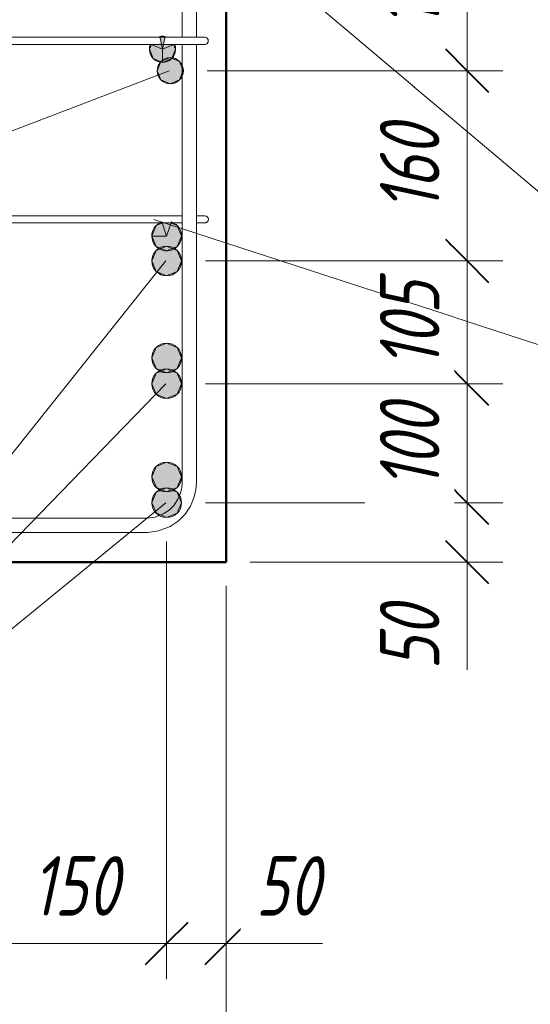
# Model space of a CAD drawing. Header units: millimetres. Extents: x 69196 to 79531, y 2665 to 10587.
# Tile 4 of 27: x 70227 to 70655, y 4028 to 4856. Entities that reach past the tile are written whole.
import ezdxf

# ---------------------------------------------------------------- set-up
doc = ezdxf.new("R2010")
doc.units = ezdxf.units.MM
for name, color, linetype, lineweight in [('A-____-____-DIMS', 211, 'Continuous', 9), ('A-____-____-DIMS-20', 211, 'Continuous', 9), ('S-COLS-____-MCUT', 52, 'Continuous', 50), ('S-RBAR-____-IDEN', 171, 'Continuous', 20), ('S-RBAR-____-MCUT', 171, 'Continuous', 20), ('S-RBAR-____-OTLN', 171, 'Continuous', 100)]:
    doc.layers.add(name, color=color, linetype=linetype, lineweight=lineweight)
doc.styles.add('GOST Common_I_2', font='GOST_Common Italic.ttf', dxfattribs={"width": 0.8, "height": 50})
doc.dimstyles.new('ADSK_Округление_5мм__Узкий_', dxfattribs={"dimscale": 304.8, "dimtxt": 0.164979, "dimasz": 0.11811, "dimexe": 0.098425, "dimexo": 0.000215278, "dimgap": 0.026247, "dimtad": 1, "dimdec": 0, "dimlfac": 304.8, "dimrnd": 5, "dimdsep": 46, "dimtxsty": 'GOST Common_I_2', "dimblk1": 'OBLIQUE', "dimblk2": 'OBLIQUE', "dimsah": 1, "dimcen": 0.09, "dimdle": 0.098425, "dimazin": 0, "dimtfac": 1, "dimtdec": 4, "dimtix": 1, "dimtmove": 1, "dimatfit": 3, "dimfxl": 1, "dimtvp": 1, "dimtfill": 1, "dimtolj": 1, "dimtzin": 0, "dimlwd": 20, "dimlwe": 20, "dimarcsym": 2})
doc.dimstyles.new('ADSK_Округление_5мм__Узкий__1', dxfattribs={"dimscale": 304.8, "dimtxt": 0.164979, "dimasz": 0.11811, "dimexe": 0.098425, "dimexo": 0.000215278, "dimgap": 0.026247, "dimtad": 1, "dimdec": 0, "dimlfac": 304.8, "dimrnd": 5, "dimdsep": 46, "dimtxsty": 'GOST Common_I_2', "dimblk1": 'OBLIQUE', "dimblk2": 'OBLIQUE', "dimsah": 1, "dimcen": 0.09, "dimdle": 0.098425, "dimazin": 0, "dimtfac": 1, "dimtdec": 4, "dimtix": 1, "dimtmove": 0, "dimatfit": 3, "dimfxl": 1, "dimtvp": 1, "dimtfill": 1, "dimtolj": 1, "dimtzin": 0, "dimlwd": 20, "dimlwe": 20, "dimarcsym": 2})

# ---------------------------------------------------------------- blocks, each defined once
blk = doc.blocks.new('DIMBLOCK1-КЖ1_ПЭ_ВЭ2_Армирование_Пилоны_Пм-2_7')
at = {"layer": 'A-____-____-DIMS-20', "lineweight": 40}
for p, q in [((70602.39, 4450.01), (70584.39, 4468.01)), ((70602.39, 4450.01), (70620.39, 4432.01)), ((70602.39, 4400.01), (70584.39, 4418.01)), ((70602.39, 4400.01), (70620.39, 4382.01))]:
    blk.add_line(p, q, dxfattribs=at)
at = {"layer": 'A-____-____-DIMS-20', "lineweight": 20}
for p, q in [((70602.39, 4450.01), (70382.5, 4450.01)), ((70602.39, 4370.01), (70602.39, 4450.01)), ((70602.39, 4450.01), (70632.39, 4450.01)), ((70602.39, 4375.85), (70602.39, 4425.01)), ((70602.39, 4400.01), (70420, 4400.01)), ((70602.39, 4400.01), (70632.39, 4400.01)), ((70602.39, 4309.6), (70602.39, 4375.85))]:
    blk.add_line(p, q, dxfattribs=at)
at = {"layer": 'A-____-____-DIMS-20', "color": 0, "lineweight": 20, "insert": (70529.05, 4309.6), "char_height": 50, "width": 67.5022, "attachment_point": 1, "rotation": 90, "line_spacing_factor": 1.022761, "style": 'GOST Common_I_2', "bg_fill": 3, "box_fill_scale": 1.25, "bg_fill_color": 256, "bg_fill_true_color": 13158600, "bg_fill_transparency": 0}
blk.add_mtext('50', dxfattribs=at)
blk = doc.blocks.new('_Oblique')
at = {"color": 0, "linetype": 'ByBlock', "lineweight": -2}
blk.add_line((-0.5, -0.5), (0.5, 0.5), dxfattribs=at)
blk = doc.blocks.new('DIMBLOCK2-КЖ1_ПЭ_ВЭ2_Армирование_Пилоны_Пм-2_7')
at = {"layer": 'A-____-____-DIMS-20', "lineweight": 40}
for p, q in [((70602.39, 4550.01), (70584.39, 4568.01)), ((70602.39, 4550.01), (70620.39, 4532.01)), ((70602.39, 4450.01), (70584.39, 4468.01)), ((70602.39, 4450.01), (70620.39, 4432.01))]:
    blk.add_line(p, q, dxfattribs=at)
at = {"layer": 'A-____-____-DIMS-20', "lineweight": 20}
for p, q in [((70602.39, 4550.01), (70382.5, 4550.01)), ((70602.39, 4450.01), (70602.39, 4550.01)), ((70602.39, 4550.01), (70632.39, 4550.01)), ((70602.39, 4450.01), (70382.5, 4450.01)), ((70602.39, 4450.01), (70632.39, 4450.01))]:
    blk.add_line(p, q, dxfattribs=at)
at = {"layer": 'A-____-____-DIMS-20', "color": 0, "lineweight": 20, "insert": (70529.05, 4461.66), "char_height": 50, "width": 92.0485, "attachment_point": 1, "rotation": 90, "line_spacing_factor": 1.022761, "style": 'GOST Common_I_2', "bg_fill": 3, "box_fill_scale": 1.25, "bg_fill_color": 256, "bg_fill_true_color": 13158600, "bg_fill_transparency": 0}
blk.add_mtext('100', dxfattribs=at)
blk = doc.blocks.new('DIMBLOCK3-КЖ1_ПЭ_ВЭ2_Армирование_Пилоны_Пм-2_7')
at = {"layer": 'A-____-____-DIMS-20', "lineweight": 40}
for p, q in [((70602.39, 4653.12), (70584.39, 4671.12)), ((70602.39, 4653.12), (70620.39, 4635.12)), ((70602.39, 4550.01), (70584.39, 4568.01)), ((70602.39, 4550.01), (70620.39, 4532.01))]:
    blk.add_line(p, q, dxfattribs=at)
at = {"layer": 'A-____-____-DIMS-20', "lineweight": 20}
for p, q in [((70602.39, 4653.12), (70382.5, 4653.12)), ((70602.39, 4550.01), (70602.39, 4653.12)), ((70602.39, 4653.12), (70632.39, 4653.12)), ((70602.39, 4550.01), (70382.5, 4550.01)), ((70602.39, 4550.01), (70632.39, 4550.01))]:
    blk.add_line(p, q, dxfattribs=at)
at = {"layer": 'A-____-____-DIMS-20', "color": 0, "lineweight": 20, "insert": (70529.05, 4563.21), "char_height": 50, "width": 92.0485, "attachment_point": 1, "rotation": 90, "line_spacing_factor": 1.022761, "style": 'GOST Common_I_2', "bg_fill": 3, "box_fill_scale": 1.25, "bg_fill_color": 256, "bg_fill_true_color": 13158600, "bg_fill_transparency": 0}
blk.add_mtext('105', dxfattribs=at)
blk = doc.blocks.new('DIMBLOCK4-КЖ1_ПЭ_ВЭ2_Армирование_Пилоны_Пм-2_7')
at = {"layer": 'A-____-____-DIMS-20', "lineweight": 40}
for p, q in [((70602.39, 4813.01), (70584.39, 4831.01)), ((70602.39, 4813.01), (70620.39, 4795.01)), ((70602.39, 4653.12), (70584.39, 4671.12)), ((70602.39, 4653.12), (70620.39, 4635.12))]:
    blk.add_line(p, q, dxfattribs=at)
at = {"layer": 'A-____-____-DIMS-20', "lineweight": 20}
for p, q in [((70602.39, 4813.01), (70384, 4813.01)), ((70602.39, 4653.12), (70602.39, 4813.01)), ((70602.39, 4813.01), (70632.39, 4813.01)), ((70602.39, 4653.12), (70382.5, 4653.12)), ((70602.39, 4653.12), (70632.39, 4653.12))]:
    blk.add_line(p, q, dxfattribs=at)
at = {"layer": 'A-____-____-DIMS-20', "color": 0, "lineweight": 20, "insert": (70529.05, 4694.71), "char_height": 50, "width": 92.0485, "attachment_point": 1, "rotation": 90, "line_spacing_factor": 1.022761, "style": 'GOST Common_I_2', "bg_fill": 3, "box_fill_scale": 1.25, "bg_fill_color": 256, "bg_fill_true_color": 13158600, "bg_fill_transparency": 0}
blk.add_mtext('160', dxfattribs=at)
blk = doc.blocks.new('DIMBLOCK5-КЖ1_ПЭ_ВЭ2_Армирование_Пилоны_Пм-2_7')
at = {"layer": 'A-____-____-DIMS-20', "lineweight": 40}
for p, q in [((70602.39, 4963.01), (70584.39, 4981.01)), ((70602.39, 4963.01), (70620.39, 4945.01)), ((70602.39, 4813.01), (70584.39, 4831.01)), ((70602.39, 4813.01), (70620.39, 4795.01))]:
    blk.add_line(p, q, dxfattribs=at)
at = {"layer": 'A-____-____-DIMS-20', "lineweight": 20}
for p, q in [((70602.39, 4963.01), (70384, 4963.01)), ((70602.39, 4813.01), (70602.39, 4963.01)), ((70602.39, 4963.01), (70632.39, 4963.01)), ((70602.39, 4813.01), (70384, 4813.01)), ((70602.39, 4813.01), (70632.39, 4813.01))]:
    blk.add_line(p, q, dxfattribs=at)
at = {"layer": 'A-____-____-DIMS-20', "color": 0, "lineweight": 20, "insert": (70529.05, 4849.66), "char_height": 50, "width": 92.0485, "attachment_point": 1, "rotation": 90, "line_spacing_factor": 1.022761, "style": 'GOST Common_I_2', "bg_fill": 3, "box_fill_scale": 1.25, "bg_fill_color": 256, "bg_fill_true_color": 13158600, "bg_fill_transparency": 0}
blk.add_mtext('150', dxfattribs=at)
blk = doc.blocks.new('DIMBLOCK20-КЖ1_ПЭ_ВЭ2_Армирование_Пилоны_Пм-2_7')
at = {"layer": 'A-____-____-DIMS-20', "lineweight": 20}
for p, q in [((70200, 4079.65), (70200, 4417.51)), ((70350, 4079.65), (70350, 4417.51)), ((70200, 4079.65), (70350, 4079.65)), ((70200, 4079.65), (70200, 4049.65)), ((70350, 4079.65), (70350, 4049.65))]:
    blk.add_line(p, q, dxfattribs=at)
at = {"layer": 'A-____-____-DIMS-20', "lineweight": 40}
for p, q in [((70200, 4079.65), (70218, 4097.65)), ((70350, 4079.65), (70368, 4097.65)), ((70200, 4079.65), (70182, 4061.65)), ((70350, 4079.65), (70332, 4061.65))]:
    blk.add_line(p, q, dxfattribs=at)
at = {"layer": 'A-____-____-DIMS-20', "color": 0, "lineweight": 20, "insert": (70236.65, 4152.99), "char_height": 50, "width": 92.0485, "attachment_point": 1, "line_spacing_factor": 1.022761, "style": 'GOST Common_I_2', "bg_fill": 3, "box_fill_scale": 1.25, "bg_fill_color": 256, "bg_fill_true_color": 13158600, "bg_fill_transparency": 0}
blk.add_mtext('150', dxfattribs=at)
blk = doc.blocks.new('DIMBLOCK21-КЖ1_ПЭ_ВЭ2_Армирование_Пилоны_Пм-2_7')
at = {"layer": 'A-____-____-DIMS-20', "lineweight": 20}
for p, q in [((70350, 4079.65), (70350, 4417.51)), ((70400, 4079.65), (70400, 4380.01)), ((70350, 4079.65), (70430, 4079.65)), ((70350, 4079.65), (70350, 4049.65)), ((70414.69, 4079.65), (70375, 4079.65)), ((70400, 4079.65), (70400, 4049.65)), ((70480.94, 4079.65), (70414.69, 4079.65))]:
    blk.add_line(p, q, dxfattribs=at)
at = {"layer": 'A-____-____-DIMS-20', "lineweight": 40}
for p, q in [((70350, 4079.65), (70368, 4097.65)), ((70400, 4079.65), (70418, 4097.65)), ((70350, 4079.65), (70332, 4061.65)), ((70400, 4079.65), (70382, 4061.65))]:
    blk.add_line(p, q, dxfattribs=at)
at = {"layer": 'A-____-____-DIMS-20', "color": 0, "lineweight": 20, "insert": (70424.69, 4152.99), "char_height": 50, "width": 67.5022, "attachment_point": 1, "line_spacing_factor": 1.022761, "style": 'GOST Common_I_2', "bg_fill": 3, "box_fill_scale": 1.25, "bg_fill_color": 256, "bg_fill_true_color": 13158600, "bg_fill_transparency": 0}
blk.add_mtext('50', dxfattribs=at)
blk = doc.blocks.new('DIMBLOCK22-КЖ1_ПЭ_ВЭ2_Армирование_Пилоны_Пм-2_7')
at = {"layer": 'A-____-____-DIMS-20', "lineweight": 20}
for p, q in [((70150, 3880.85), (70150, 4380.01)), ((70400, 3880.85), (70400, 4380.01)), ((70120, 3880.85), (70430, 3880.85)), ((70150, 3880.85), (70150, 3850.85)), ((70400, 3880.85), (70400, 3850.85))]:
    blk.add_line(p, q, dxfattribs=at)
at = {"layer": 'A-____-____-DIMS-20', "lineweight": 40}
for p, q in [((70150, 3880.85), (70168, 3898.85)), ((70400, 3880.85), (70418, 3898.85)), ((70150, 3880.85), (70132, 3862.85)), ((70400, 3880.85), (70382, 3862.85))]:
    blk.add_line(p, q, dxfattribs=at)
at = {"layer": 'A-____-____-DIMS-20', "color": 0, "lineweight": 20, "insert": (70232.81, 3954.2), "char_height": 50, "width": 101.2533, "attachment_point": 1, "line_spacing_factor": 1.022761, "style": 'GOST Common_I_2', "bg_fill": 3, "box_fill_scale": 1.25, "bg_fill_color": 256, "bg_fill_true_color": 13158600, "bg_fill_transparency": 0}
blk.add_mtext('250', dxfattribs=at)

msp = doc.modelspace()

# ---------------------------------------------------------------- hatches: boundary and pattern name
at = {"layer": 'S-RBAR-____-MCUT'}
h = msp.add_hatch(color=256, dxfattribs=at)
edge = h.paths.add_edge_path()
edge.add_arc((70353.0011, 4813.0108), 11, 0, 360)
for points in [[(70353.0011, 4802.0108), (70360.7792, 4805.2326), (70363.9598, 4813.1105), (70360.7792, 4820.789), (70353.0011, 4824.0108), (70345.2229, 4820.789), (70342.0011, 4813.0108), (70345.2229, 4805.2326)], [(70350.0012, 4640.6188), (70358.8401, 4644.28), (70362.5012, 4653.1188), (70358.8401, 4661.9577), (70350.0012, 4665.6188), (70341.1624, 4661.9577), (70337.5012, 4653.1188), (70341.1624, 4644.28)], [(70350.0012, 4537.5108), (70358.8401, 4541.172), (70362.5012, 4550.0108), (70358.8401, 4558.8496), (70350.0012, 4562.5108), (70341.1624, 4558.8496), (70337.5012, 4550.0108), (70341.1624, 4541.172)], [(70350.0012, 4437.5108), (70358.8401, 4441.172), (70362.5012, 4450.0108), (70358.8401, 4458.8496), (70350.0012, 4462.5108), (70341.1624, 4458.8496), (70337.5012, 4450.0108), (70341.365, 4441.088), (70346.1055, 4439.1245)]]:
    msp.add_hatch(color=256, dxfattribs=at).paths.add_polyline_path(points)
h = msp.add_hatch(color=256, dxfattribs=at)
edge = h.paths.add_edge_path()
edge.add_arc((70350.0012, 4653.1188), 12.5, 0, 360)
h = msp.add_hatch(color=256, dxfattribs=at)
edge = h.paths.add_edge_path()
edge.add_arc((70350.0012, 4550.0108), 12.5, 0, 360)
h = msp.add_hatch(color=256, dxfattribs=at)
edge = h.paths.add_edge_path()
edge.add_arc((70350.0012, 4450.0108), 12.5, 0, 360)
at = {"layer": 'S-RBAR-____-OTLN', "lineweight": 9}
h = msp.add_hatch(color=8, dxfattribs=at)
edge = h.paths.add_edge_path()
edge.add_arc((70346.5013, 4831.0108), 11, 77.5417003, 102.4582997)
edge.add_line((70344.1283, 4841.7518), (70346.5013, 4831.0108))
edge.add_line((70346.5013, 4831.0108), (70348.8743, 4841.7518))
for points in [[(70348.6547, 4841.1188), (70346.5013, 4842.0108), (70344.3479, 4841.1188)], [(70346.5013, 4820.0108), (70354.2795, 4823.2326), (70357.5013, 4831.0108), (70355.7997, 4835.1188), (70337.2029, 4835.1188), (70335.5013, 4831.0108), (70338.7231, 4823.2326)], [(70350.0012, 4661.6188), (70358.8401, 4665.28), (70362.5012, 4674.1188), (70358.8401, 4682.9577), (70353.6226, 4685.1188), (70346.3799, 4685.1188), (70341.1624, 4682.9577), (70337.5012, 4674.1188), (70341.1624, 4665.28)], [(70350.0012, 4559.1188), (70358.8401, 4562.78), (70362.5012, 4571.6188), (70358.8401, 4580.4577), (70350.0012, 4584.1188), (70341.1624, 4580.4577), (70337.5012, 4571.6188), (70341.1624, 4562.78)], [(70350.0012, 4459.1188), (70358.8401, 4462.78), (70362.5012, 4471.6188), (70358.8401, 4480.4577), (70350.0012, 4484.1188), (70341.1624, 4480.4577), (70337.5012, 4471.6188), (70341.365, 4462.6961)]]:
    msp.add_hatch(color=8, dxfattribs=at).paths.add_polyline_path(points)
h = msp.add_hatch(color=8, dxfattribs=at)
edge = h.paths.add_edge_path()
edge.add_arc((70346.5013, 4831.0108), 11, 156.2333011, 270)
edge.add_line((70346.5013, 4820.0108), (70346.5013, 4831.0108))
edge.add_line((70346.5013, 4831.0108), (70336.4342, 4835.444))
h = msp.add_hatch(color=8, dxfattribs=at)
edge = h.paths.add_edge_path()
edge.add_arc((70346.5013, 4831.0108), 11, 270, 383.7666989)
edge.add_line((70356.5684, 4835.444), (70346.5013, 4831.0108))
edge.add_line((70346.5013, 4831.0108), (70346.5013, 4820.0108))
h = msp.add_hatch(color=8, dxfattribs=at)
edge = h.paths.add_edge_path()
edge.add_arc((70350.0012, 4674.1188), 12.5, 180, 431.5632468)
edge.add_line((70353.9545, 4685.9773), (70350.0012, 4674.1188))
edge.add_line((70350.0012, 4674.1188), (70337.5012, 4674.1188))
h = msp.add_hatch(color=8, dxfattribs=at)
edge = h.paths.add_edge_path()
edge.add_arc((70350.0012, 4674.1188), 12.5, 108.4367532, 180)
edge.add_line((70337.5012, 4674.1188), (70350.0012, 4674.1188))
edge.add_line((70350.0012, 4674.1188), (70346.048, 4685.9773))
h = msp.add_hatch(color=8, dxfattribs=at)
edge = h.paths.add_edge_path()
edge.add_arc((70350.0012, 4571.6188), 12.5, 0, 360)
h = msp.add_hatch(color=8, dxfattribs=at)
edge = h.paths.add_edge_path()
edge.add_arc((70350.0012, 4471.6188), 12.5, 0, 360)

# ---------------------------------------------------------------- linework, layer by layer
at = {"layer": 'S-COLS-____-MCUT'}
for p, q in [((70400, 4400.0108), (70400, 5400.0108)), ((70150, 4400.0108), (70400, 4400.0108))]:
    msp.add_line(p, q, dxfattribs=at)
at = {"layer": 'S-RBAR-____-IDEN'}
msp.add_line((70352.2207, 4813.0108), (69653.4871, 4545.4449), dxfattribs=at)
at = {"layer": 'S-RBAR-____-MCUT'}
for p, q in [((70353.0011, 4824.0108), (70345.2229, 4820.789)), ((70360.7792, 4820.789), (70353.0011, 4824.0108)), ((70345.2229, 4820.789), (70342.0011, 4813.0108)), ((70363.9598, 4813.1105), (70360.7792, 4820.789)), ((70342.0011, 4813.0108), (70345.2229, 4805.2326)), ((70360.7792, 4805.2326), (70363.9598, 4813.1105)), ((70345.2229, 4805.2326), (70353.0011, 4802.0108)), ((70353.0011, 4802.0108), (70360.7792, 4805.2326)), ((70341.1624, 4661.9577), (70337.5012, 4653.1188)), ((70350.0012, 4665.6188), (70341.1624, 4661.9577)), ((70358.8401, 4661.9577), (70350.0012, 4665.6188)), ((70362.5012, 4653.1188), (70358.8401, 4661.9577)), ((70337.5012, 4653.1188), (70341.1624, 4644.28)), ((70358.8401, 4644.28), (70362.5012, 4653.1188)), ((70341.1624, 4644.28), (70350.0012, 4640.6188)), ((70350.0012, 4640.6188), (70358.8401, 4644.28)), ((70350.0012, 4562.5108), (70341.1624, 4558.8496)), ((70358.8401, 4558.8496), (70350.0012, 4562.5108)), ((70341.1624, 4558.8496), (70337.5012, 4550.0108)), ((70362.5012, 4550.0108), (70358.8401, 4558.8496)), ((70337.5012, 4550.0108), (70341.1624, 4541.172)), ((70358.8401, 4541.172), (70362.5012, 4550.0108)), ((70341.1624, 4541.172), (70350.0012, 4537.5108)), ((70350.0012, 4537.5108), (70358.8401, 4541.172)), ((70350.0012, 4462.5108), (70341.1624, 4458.8496)), ((70358.8401, 4458.8496), (70350.0012, 4462.5108)), ((70341.1624, 4458.8496), (70337.5012, 4450.0108)), ((70362.5012, 4450.0108), (70358.8401, 4458.8496)), ((70337.5012, 4450.0108), (70341.365, 4441.088)), ((70358.8401, 4441.172), (70362.5012, 4450.0108)), ((70341.365, 4441.088), (70346.1055, 4439.1245)), ((70346.1055, 4439.1245), (70350.0012, 4437.5108)), ((70350.0012, 4437.5108), (70358.8401, 4441.172))]:
    msp.add_line(p, q, dxfattribs=at)
for centre, radius in [((70353.0011, 4813.0108), 11), ((70350.0012, 4653.1188), 12.5), ((70350.0012, 4550.0108), 12.5), ((70350.0012, 4450.0108), 12.5)]:
    msp.add_circle(centre, radius, dxfattribs=at)
at = {"layer": 'S-RBAR-____-OTLN', "lineweight": 20}
for p, q in [((70363.0012, 5135.1188), (70363.0012, 4841.1188)), ((70375.0012, 5135.1188), (70375.0012, 4841.1188)), ((70185.994, 4841.1188), (70363.994, 4841.1188)), ((70381.994, 4841.1188), (70363.994, 4841.1188)), ((70185.994, 4835.1188), (70363.994, 4835.1188)), ((70363.0012, 4835.1188), (70363.0012, 4467.0109)), ((70381.994, 4835.1188), (70363.994, 4835.1188)), ((70375.0012, 4835.1188), (70375.0012, 4467.0109)), ((70187.0012, 4691.1188), (70363.0012, 4691.1188)), ((70187.0012, 4685.1188), (70363.0012, 4685.1188)), ((70382.0012, 4691.1188), (70375.1676, 4691.1188)), ((70382.0012, 4685.1188), (70375.355, 4685.1188)), ((70362.677, 4462.6072), (70361.7116, 4458.2991)), ((70363.0012, 4467.0109), (70362.677, 4462.6072)), ((70374.5477, 4460.8499), (70373.1968, 4454.8221)), ((70375.0012, 4467.0109), (70374.5477, 4460.8499)), ((70359.4651, 4452.8645), (70356.2043, 4447.9744)), ((70361.7116, 4458.2991), (70359.4651, 4452.8645)), ((70373.1968, 4454.8221), (70370.0529, 4447.2167)), ((70352.0551, 4443.8167), (70347.1773, 4440.5508)), ((70356.2043, 4447.9744), (70352.0551, 4443.8167)), ((70370.0529, 4447.2167), (70365.488, 4440.371)), ((70333.0743, 4437.0109), (70216.9281, 4437.0109)), ((70333.8084, 4437.0199), (70333.0743, 4437.0109)), ((70340.3432, 4437.9092), (70333.8084, 4437.0199)), ((70347.1773, 4440.5508), (70340.3432, 4437.9092)), ((70365.488, 4440.371), (70359.6771, 4434.5482)), ((70352.843, 4429.9726), (70343.2645, 4426.2702)), ((70359.6771, 4434.5482), (70352.843, 4429.9726)), ((70333.0743, 4425.0109), (70216.9281, 4425.0109)), ((70334.1035, 4425.0235), (70333.0743, 4425.0109)), ((70343.2645, 4426.2702), (70334.1035, 4425.0235))]:
    msp.add_line(p, q, dxfattribs=at)
at = {"layer": 'S-RBAR-____-OTLN', "color": 8, "lineweight": 9}
for p, q in [((70344.1283, 4841.7518), (70346.5013, 4831.0108)), ((70346.5013, 4842.0108), (70344.3479, 4841.1188)), ((70344.3479, 4841.1188), (70348.6547, 4841.1188)), ((70348.6547, 4841.1188), (70346.5013, 4842.0108)), ((70346.5013, 4831.0108), (70348.8743, 4841.7518)), ((70337.2029, 4835.1188), (70335.5013, 4831.0108)), ((70346.5013, 4831.0108), (70336.4342, 4835.444)), ((70355.7997, 4835.1188), (70337.2029, 4835.1188)), ((70356.5684, 4835.444), (70346.5013, 4831.0108)), ((70357.5013, 4831.0108), (70355.7997, 4835.1188)), ((70335.5013, 4831.0108), (70338.7231, 4823.2326)), ((70346.5013, 4831.0108), (70346.5013, 4820.0108)), ((70346.5013, 4820.0108), (70346.5013, 4831.0108)), ((70354.2795, 4823.2326), (70357.5013, 4831.0108)), ((70338.7231, 4823.2326), (70346.5013, 4820.0108)), ((70346.5013, 4820.0108), (70354.2795, 4823.2326)), ((70346.3799, 4685.1188), (70341.1624, 4682.9577)), ((70350.0012, 4674.1188), (70346.048, 4685.9773)), ((70353.6226, 4685.1188), (70346.3799, 4685.1188)), ((70353.9545, 4685.9773), (70350.0012, 4674.1188)), ((70358.8401, 4682.9577), (70353.6226, 4685.1188)), ((70341.1624, 4682.9577), (70337.5012, 4674.1188)), ((70362.5012, 4674.1188), (70358.8401, 4682.9577)), ((70337.5012, 4674.1188), (70341.1624, 4665.28)), ((70350.0012, 4674.1188), (70337.5012, 4674.1188)), ((70337.5012, 4674.1188), (70350.0012, 4674.1188)), ((70358.8401, 4665.28), (70362.5012, 4674.1188)), ((70341.1624, 4665.28), (70350.0012, 4661.6188)), ((70350.0012, 4661.6188), (70358.8401, 4665.28)), ((70350.0012, 4584.1188), (70341.1624, 4580.4577)), ((70358.8401, 4580.4577), (70350.0012, 4584.1188)), ((70341.1624, 4580.4577), (70337.5012, 4571.6188)), ((70362.5012, 4571.6188), (70358.8401, 4580.4577)), ((70337.5012, 4571.6188), (70341.1624, 4562.78)), ((70358.8401, 4562.78), (70362.5012, 4571.6188)), ((70341.1624, 4562.78), (70350.0012, 4559.1188)), ((70350.0012, 4559.1188), (70358.8401, 4562.78)), ((70341.1624, 4480.4577), (70337.5012, 4471.6188)), ((70350.0012, 4484.1188), (70341.1624, 4480.4577)), ((70358.8401, 4480.4577), (70350.0012, 4484.1188)), ((70362.5012, 4471.6188), (70358.8401, 4480.4577)), ((70337.5012, 4471.6188), (70341.365, 4462.6961)), ((70358.8401, 4462.78), (70362.5012, 4471.6188)), ((70341.365, 4462.6961), (70350.0012, 4459.1188)), ((70350.0012, 4459.1188), (70358.8401, 4462.78))]:
    msp.add_line(p, q, dxfattribs=at)
for centre in [(70350.0012, 4571.6188), (70350.0012, 4471.6188)]:
    msp.add_circle(centre, 12.5, dxfattribs=at)
for centre, radius, start, end in [((70346.5013, 4831.0108), 11, 77.5417003, 102.4582997), ((70346.5013, 4831.0108), 11, 156.2333011, 270), ((70346.5013, 4831.0108), 11, 270, 23.7666989), ((70350.0012, 4674.1188), 12.5, 180, 71.5632468), ((70350.0012, 4674.1188), 12.5, 108.4367532, 180)]:
    msp.add_arc(centre, radius, start, end, dxfattribs=at)
at = {"layer": 'S-RBAR-____-OTLN', "lineweight": 20}
for centre, start, end in [((70381.994, 4838.1188), 270, 90), ((70381.994, 4838.1188), 270, 90), ((70381.994, 4838.1188), 30, 60), ((70381.994, 4838.1188), 30, 60), ((70381.994, 4838.1188), 30, 60), ((70381.994, 4838.1188), 30, 60), ((70381.994, 4838.1188), 30, 60), ((70381.994, 4838.1188), 30, 60), ((70381.994, 4838.1188), 30, 60), ((70381.994, 4838.1188), 30, 60), ((70381.994, 4838.1188), 30, 60), ((70381.994, 4838.1188), 30, 60), ((70381.994, 4838.1188), 30, 60), ((70381.994, 4838.1188), 30, 60), ((70381.994, 4838.1188), 30, 60), ((70381.994, 4838.1188), 30, 60), ((70381.994, 4838.1188), 30, 60), ((70381.994, 4838.1188), 30, 60), ((70381.994, 4838.1188), 30, 60), ((70381.994, 4838.1188), 30, 60), ((70381.994, 4838.1188), 30, 60), ((70381.994, 4838.1188), 30, 60), ((70381.994, 4838.1188), 270, 285), ((70381.994, 4838.1188), 270, 285), ((70381.994, 4838.1188), 270, 285), ((70381.994, 4838.1188), 270, 285), ((70381.994, 4838.1188), 270, 285), ((70381.994, 4838.1188), 270, 285), ((70381.994, 4838.1188), 270, 285), ((70381.994, 4838.1188), 270, 285), ((70381.994, 4838.1188), 270, 285), ((70381.994, 4838.1188), 270, 285), ((70381.994, 4838.1188), 270, 285), ((70381.994, 4838.1188), 270, 285), ((70381.994, 4838.1188), 270, 285), ((70381.994, 4838.1188), 270, 285), ((70381.994, 4838.1188), 270, 285), ((70381.994, 4838.1188), 270, 285), ((70381.994, 4838.1188), 270, 285), ((70381.994, 4838.1188), 270, 285), ((70381.994, 4838.1188), 270, 285), ((70381.994, 4838.1188), 270, 285), ((70381.994, 4838.1188), 300, 330), ((70381.994, 4838.1188), 300, 330), ((70381.994, 4838.1188), 300, 330), ((70381.994, 4838.1188), 300, 330), ((70381.994, 4838.1188), 300, 330), ((70381.994, 4838.1188), 300, 330), ((70381.994, 4838.1188), 300, 330), ((70381.994, 4838.1188), 300, 330), ((70381.994, 4838.1188), 300, 330), ((70381.994, 4838.1188), 300, 330), ((70381.994, 4838.1188), 300, 330), ((70381.994, 4838.1188), 300, 330), ((70381.994, 4838.1188), 300, 330), ((70381.994, 4838.1188), 300, 330), ((70381.994, 4838.1188), 300, 330), ((70381.994, 4838.1188), 300, 330), ((70381.994, 4838.1188), 300, 330), ((70381.994, 4838.1188), 300, 330), ((70381.994, 4838.1188), 300, 330), ((70381.994, 4838.1188), 300, 330), ((70382.0012, 4688.1188), 270, 90), ((70382.0012, 4688.1188), 270, 90), ((70382.0012, 4688.1188), 270, 285), ((70382.0012, 4688.1188), 270, 285), ((70382.0012, 4688.1188), 270, 285), ((70382.0012, 4688.1188), 270, 285), ((70382.0012, 4688.1188), 270, 285), ((70382.0012, 4688.1188), 270, 285), ((70382.0012, 4688.1188), 270, 285), ((70382.0012, 4688.1188), 270, 285), ((70382.0012, 4688.1188), 270, 285), ((70382.0012, 4688.1188), 270, 285), ((70382.0012, 4688.1188), 270, 285), ((70382.0012, 4688.1188), 270, 285), ((70382.0012, 4688.1188), 270, 285), ((70382.0012, 4688.1188), 270, 285), ((70382.0012, 4688.1188), 270, 285), ((70382.0012, 4688.1188), 270, 285), ((70382.0012, 4688.1188), 270, 285), ((70382.0012, 4688.1188), 270, 285), ((70382.0012, 4688.1188), 35.4924175, 60), ((70382.0012, 4688.1188), 35.4924175, 60), ((70382.0012, 4688.1188), 35.4924175, 60), ((70382.0012, 4688.1188), 35.4924175, 60), ((70382.0012, 4688.1188), 35.4924175, 60), ((70382.0012, 4688.1188), 35.4924175, 60), ((70382.0012, 4688.1188), 35.4924175, 60), ((70382.0012, 4688.1188), 35.4924175, 60), ((70382.0012, 4688.1188), 35.4924175, 60), ((70382.0012, 4688.1188), 35.4924175, 60), ((70382.0012, 4688.1188), 35.4924175, 60), ((70382.0012, 4688.1188), 35.4924175, 60), ((70382.0012, 4688.1188), 35.4924175, 60), ((70382.0012, 4688.1188), 35.4924175, 60), ((70382.0012, 4688.1188), 35.4924175, 60), ((70382.0012, 4688.1188), 35.4924175, 60), ((70382.0012, 4688.1188), 35.4924175, 60), ((70382.0012, 4688.1188), 35.4924175, 60), ((70382.0012, 4688.1188), 300, 330), ((70382.0012, 4688.1188), 300, 330), ((70382.0012, 4688.1188), 300, 330), ((70382.0012, 4688.1188), 300, 330), ((70382.0012, 4688.1188), 300, 330), ((70382.0012, 4688.1188), 300, 330), ((70382.0012, 4688.1188), 300, 330), ((70382.0012, 4688.1188), 300, 330), ((70382.0012, 4688.1188), 300, 330), ((70382.0012, 4688.1188), 300, 330), ((70382.0012, 4688.1188), 300, 330), ((70382.0012, 4688.1188), 300, 330), ((70382.0012, 4688.1188), 300, 330), ((70382.0012, 4688.1188), 300, 330), ((70382.0012, 4688.1188), 300, 330), ((70382.0012, 4688.1188), 300, 330), ((70382.0012, 4688.1188), 300, 330), ((70382.0012, 4688.1188), 300, 330)]:
    msp.add_arc(centre, 3, start, end, dxfattribs=at)

# ---------------------------------------------------------------- next in the draw order: dimensions: what is measured, and where the dimension line sits
at = {"layer": 'A-____-____-DIMS', "lineweight": 20}
dim = msp.add_linear_dim(base=(70602.3928, 4450.0108), p1=(70400, 4400.0108), p2=(70362.5012, 4450.0108), angle=90, dimstyle='ADSK_Округление_5мм__Узкий_', override={"dimpost": '<>', "dimfxl": 62.499248}, dxfattribs=at)
dim.commit()
dim.dimension.update_dxf_attribs({"geometry": 'DIMBLOCK1-КЖ1_ПЭ_ВЭ2_Армирование_Пилоны_Пм-2_7', "text_midpoint": (70562.3848, 4343.3506), "dimtype": 160, "text_rotation": 90})

# ---------------------------------------------------------------- next in the draw order: dimensions: what is measured, and where the dimension line sits
dim = msp.add_linear_dim(base=(70602.3928, 4550.0108), p1=(70362.5012, 4450.0108), p2=(70362.5012, 4550.0108), angle=90, dimstyle='ADSK_Округление_5мм__Узкий__1', override={"dimpost": '<>', "dimfxl": 100}, dxfattribs=at)
dim.commit()
dim.dimension.update_dxf_attribs({"geometry": 'DIMBLOCK2-КЖ1_ПЭ_ВЭ2_Армирование_Пилоны_Пм-2_7', "text_midpoint": (70569.3928, 4500.0108)})

# ---------------------------------------------------------------- next in the draw order: dimensions: what is measured, and where the dimension line sits
dim = msp.add_linear_dim(base=(70602.3928, 4653.1188), p1=(70362.5012, 4550.0108), p2=(70362.5012, 4653.1188), angle=90, dimstyle='ADSK_Округление_5мм__Узкий__1', override={"dimpost": '<>', "dimfxl": 103.108034}, dxfattribs=at)
dim.commit()
dim.dimension.update_dxf_attribs({"geometry": 'DIMBLOCK3-КЖ1_ПЭ_ВЭ2_Армирование_Пилоны_Пм-2_7', "text_midpoint": (70569.3928, 4601.5648)})
dim = msp.add_linear_dim(base=(70350.0012, 4079.6504), p1=(70200.0012, 4437.5108), p2=(70350.0012, 4437.5108), dimstyle='ADSK_Округление_5мм__Узкий__1', override={"dimpost": '<>', "dimfxl": 150}, dxfattribs=at)
dim.commit()
dim.dimension.update_dxf_attribs({"geometry": 'DIMBLOCK20-КЖ1_ПЭ_ВЭ2_Армирование_Пилоны_Пм-2_7', "text_midpoint": (70275.0012, 4112.9723)})

# ---------------------------------------------------------------- next in the draw order: dimensions: what is measured, and where the dimension line sits
dim = msp.add_linear_dim(base=(70602.3928, 4813.0108), p1=(70362.5012, 4653.1188), p2=(70364.0011, 4813.0108), angle=90, dimstyle='ADSK_Округление_5мм__Узкий__1', override={"dimpost": '<>', "dimfxl": 159.899}, dxfattribs=at)
dim.commit()
dim.dimension.update_dxf_attribs({"geometry": 'DIMBLOCK4-КЖ1_ПЭ_ВЭ2_Армирование_Пилоны_Пм-2_7', "text_midpoint": (70569.0709, 4733.0648)})
dim = msp.add_linear_dim(base=(70400, 4079.6504), p1=(70350.0012, 4437.5108), p2=(70400, 4400.0108), dimstyle='ADSK_Округление_5мм__Узкий_', override={"dimpost": '<>', "dimfxl": 62.499003}, dxfattribs=at)
dim.commit()
dim.dimension.update_dxf_attribs({"geometry": 'DIMBLOCK21-КЖ1_ПЭ_ВЭ2_Армирование_Пилоны_Пм-2_7', "text_midpoint": (70458.4403, 4119.6585), "dimtype": 160})

# ---------------------------------------------------------------- next in the draw order: linework, layer by layer
at = {"layer": 'S-RBAR-____-IDEN'}
msp.add_line((70339.2038, 4688.1188), (70910.3439, 4501.9451), dxfattribs=at)

# ---------------------------------------------------------------- next in the draw order: dimensions: what is measured, and where the dimension line sits
at = {"layer": 'A-____-____-DIMS', "lineweight": 20}
dim = msp.add_linear_dim(base=(70602.3928, 4963.0108), p1=(70364.0011, 4813.0108), p2=(70364.0011, 4963.0108), angle=90, dimstyle='ADSK_Округление_5мм__Узкий__1', override={"dimpost": '<>', "dimfxl": 150}, dxfattribs=at)
dim.commit()
dim.dimension.update_dxf_attribs({"geometry": 'DIMBLOCK5-КЖ1_ПЭ_ВЭ2_Армирование_Пилоны_Пм-2_7', "text_midpoint": (70569.0709, 4888.0108)})
dim = msp.add_linear_dim(base=(70400, 3880.855), p1=(70150, 4400.0108), p2=(70400, 4400.0108), dimstyle='ADSK_Округление_5мм__Узкий__1', override={"dimpost": '<>', "dimfxl": 250}, dxfattribs=at)
dim.commit()
dim.dimension.update_dxf_attribs({"geometry": 'DIMBLOCK22-КЖ1_ПЭ_ВЭ2_Армирование_Пилоны_Пм-2_7', "text_midpoint": (70275, 3914.177)})

# ---------------------------------------------------------------- next in the draw order: linework, layer by layer
at = {"layer": 'S-RBAR-____-IDEN'}
for p, q in [((70334.6699, 4987.8157), (70910.3439, 4501.9451)), ((70349.2209, 4653.1188), (69881.1993, 4067.4402)), ((70349.2209, 4550.0108), (69881.1993, 4067.4402)), ((70349.2209, 4450.0108), (69881.1993, 4067.4402))]:
    msp.add_line(p, q, dxfattribs=at)

doc.saveas('drawing.dxf')
